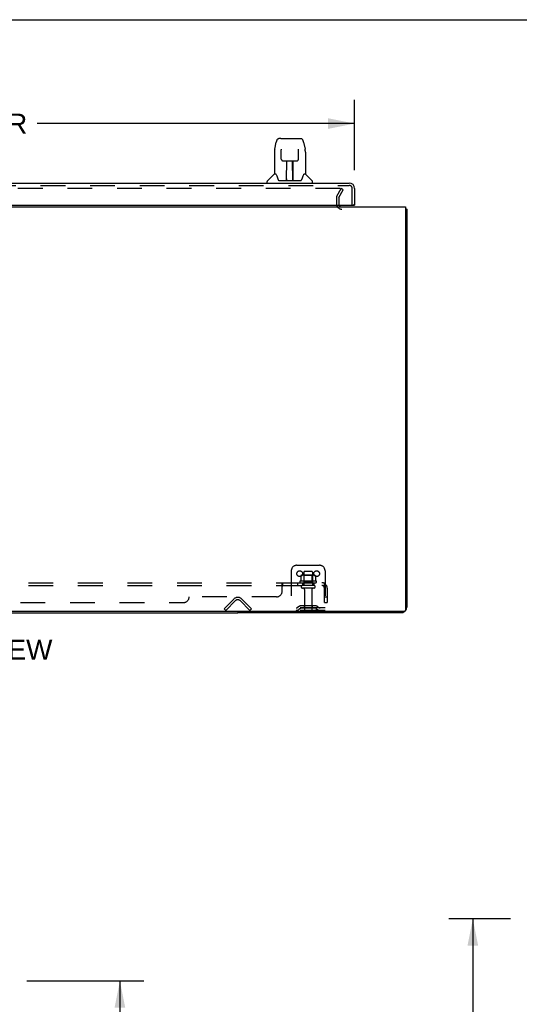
# Model space of a CAD drawing. Header units: inches. Extents: x 0 to 200, y 0 to 129.
# Tile 7 of 15: x 31 to 53, y 86 to 129. Entities that reach past the tile are written whole.
import ezdxf

# ---------------------------------------------------------------- set-up
doc = ezdxf.new("R2010")
doc.units = ezdxf.units.IN
doc.header["$LTSCALE"] = 11
doc.header["$MEASUREMENT"] = 0
doc.linetypes.add('HIDDEN', pattern=[0.2, 0.1, -0.1])
doc.layers.get('0').update_dxf_attribs({"linetype": 'CONTINUOUS'})
for name, color, linetype in [('DEFAULT_2', 8, 'HIDDEN'), ('DIMENSIONS', 7, 'CONTINUOUS'), ('DOOR_ASSEMBLY', 7, 'CONTINUOUS'), ('SUBPANEL', 7, 'CONTINUOUS')]:
    doc.layers.add(name, color=color, linetype=linetype)
doc.styles.get("Standard").update_dxf_attribs({"font": 'arial.ttf'})
doc.dimstyles.new('DIMSTYLE_1', dxfattribs={"dimtxt": 0.882353, "dimasz": 1.176471, "dimexe": 0.09, "dimexo": 0.07, "dimgap": 0.0375, "dimtad": 0, "dimtih": 1, "dimtoh": 1, "dimzin": 4, "dimdsep": 46, "dimtxsty": 'Standard', "dimblk": '_FILLED', "dimblk1": '_FILLED', "dimblk2": '_FILLED', "dimcen": 0.09, "dimadec": 3, "dimazin": 1, "dimtfac": 1, "dimtdec": 3, "dimtofl": 0, "dimtmove": 0, "dimatfit": 3, "dimldrblk": '_FILLED', "dimfxl": 0, "dimtolj": 1, "dimtzin": 4, "dimarcsym": 0})

# ---------------------------------------------------------------- blocks, each defined once
blk = doc.blocks.new('_FILLED')
at = {"color": 0, "linetype": 'ByBlock'}
blk.add_solid([(0, 0), (-1, 0.2), (-1, -0.2)], dxfattribs=at)
blk = doc.blocks.new('*D8')
at = {"layer": 'DIMENSIONS', "color": 2, "linetype": 'Continuous'}
for p, q in [((9.401, 122.743), (9.401, 125.862)), ((45.589, 122.743), (45.589, 125.862)), ((9.401, 124.803), (23.495, 124.803)), ((45.589, 124.803), (31.495, 124.803))]:
    blk.add_line(p, q, dxfattribs=at)
at = {"layer": 'DIMENSIONS', "color": 2, "linetype": 'Continuous', "xscale": 1.1764705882, "yscale": 1.1764705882, "zscale": 1.1764705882, "rotation": 180}
blk.add_blockref('_FILLED', (9.401, 124.803), dxfattribs=at)
at = {"layer": 'DIMENSIONS', "color": 2, "linetype": 'Continuous', "xscale": 1.1764705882, "yscale": 1.1764705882, "zscale": 1.1764705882}
blk.add_blockref('_FILLED', (45.589, 124.803), dxfattribs=at)
at = {"layer": 'DIMENSIONS', "color": 2, "linetype": 'Continuous', "insert": (27.495, 125.244), "char_height": 0.8824, "width": 7.11787, "attachment_point": 2, "line_spacing_factor": 0.9}
blk.add_mtext('36.19 DOOR', dxfattribs=at)
blk = doc.blocks.new('*D9')
at = {"layer": 'DIMENSIONS', "color": 2, "linetype": 'Continuous'}
for p, q in [((31.044, 86.771), (36.227, 86.771)), ((35.168, 86.771), (35.168, 51.11)), ((35.168, 12.271), (35.168, 48.021)), ((31.044, 12.271), (36.227, 12.271))]:
    blk.add_line(p, q, dxfattribs=at)
at = {"layer": 'DIMENSIONS', "color": 2, "linetype": 'Continuous', "xscale": 1.1764705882, "yscale": 1.1764705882, "zscale": 1.1764705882}
for p, rotation in [((35.168, 86.771), 90), ((35.168, 12.271), 270)]:
    blk.add_blockref('_FILLED', p, dxfattribs=dict(at, rotation=rotation))
at = {"layer": 'DIMENSIONS', "color": 2, "linetype": 'Continuous', "insert": (35.168, 50.668), "char_height": 0.8824, "width": 3.69342, "attachment_point": 2, "line_spacing_factor": 0.9}
blk.add_mtext('74.50\\PDOOR', dxfattribs=at)
blk = doc.blocks.new('*D12')
at = {"layer": 'DIMENSIONS', "color": 2, "linetype": 'Continuous'}
for p, q in [((52.507, 89.521), (49.775, 89.521)), ((50.834, 89.521), (50.834, 50.403)), ((50.834, 9.521), (50.834, 48.638)), ((52.507, 9.521), (49.775, 9.521))]:
    blk.add_line(p, q, dxfattribs=at)
at = {"layer": 'DIMENSIONS', "color": 2, "linetype": 'Continuous', "xscale": 1.1764705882, "yscale": 1.1764705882, "zscale": 1.1764705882}
for p, rotation in [((50.834, 89.521), 90), ((50.834, 9.521), 270)]:
    blk.add_blockref('_FILLED', p, dxfattribs=dict(at, rotation=rotation))
at = {"layer": 'DIMENSIONS', "color": 2, "linetype": 'Continuous', "insert": (50.834, 49.962), "char_height": 0.8824, "width": 3.08332, "attachment_point": 2, "line_spacing_factor": 0.9}
blk.add_mtext('80.00', dxfattribs=at)

msp = doc.modelspace()

# ---------------------------------------------------------------- linework, layer by layer
at = {"color": 7, "linetype": 'Continuous'}
for p, q in [((0, 129.412), (200, 129.412)), ((47.849, 121.004), (47.901, 121.004)), ((15.151, 103.108), (40.401, 103.108)), ((40.401, 103.16), (40.401, 103.108))]:
    msp.add_line(p, q, dxfattribs=at)
at = {"color": 3, "linetype": 'Continuous'}
for p, q in [((7.703, 121.108), (47.849, 121.108)), ((47.849, 121.108), (47.849, 103.22)), ((47.901, 121.004), (47.901, 103.355)), ((47.789, 103.16), (7.763, 103.16)), ((47.655, 103.108), (40.401, 103.108))]:
    msp.add_line(p, q, dxfattribs=at)
for points in [[(47.849, 121.024), (47.849, 121.024), (47.854, 121.023), (47.858, 121.022), (47.862, 121.021), (47.866, 121.02), (47.874, 121.018)], [(47.874, 121.018), (47.877, 121.018), (47.881, 121.017), (47.884, 121.016), (47.887, 121.016), (47.889, 121.015), (47.892, 121.014), (47.894, 121.013), (47.896, 121.012), (47.898, 121.011), (47.899, 121.01), (47.9, 121.008), (47.901, 121.007), (47.901, 121.006), (47.901, 121.004)]]:
    msp.add_lwpolyline(points, dxfattribs=at)
for centre, radius, start, end in [((45.023, 121.251), 0.142, 206.4666, 270), ((47.655, 103.355), 0.246, 270, 309.4274), ((47.789, 103.22), 0.06, 270, 360), ((47.655, 103.355), 0.246, 320.5726, 360)]:
    msp.add_arc(centre, radius, start, end, dxfattribs=at)
at = {"layer": 'DEFAULT_2', "color": 8, "linetype": 'HIDDEN'}
for p, q in [((44.945, 121.921), (10.608, 121.921)), ((44.795, 121.581), (44.991, 121.921)), ((44.885, 121.529), (45.081, 121.869)), ((45.081, 121.869), (44.991, 121.921)), ((44.776, 121.513), (44.776, 121.251)), ((44.88, 121.513), (44.88, 121.251)), ((42.776, 104.962), (42.776, 103.212)), ((43.026, 105.212), (44.026, 105.212)), ((43.339, 104.907), (43.339, 104.312)), ((43.684, 104.937), (43.369, 104.937)), ((43.714, 104.907), (43.714, 104.312)), ((44.276, 104.962), (44.276, 103.212)), ((43.882, 104.507), (43.17, 104.507)), ((43.192, 104.437), (43.86, 104.437)), ((43.207, 104.752), (43.207, 104.534)), ((43.782, 104.773), (43.271, 104.773)), ((43.343, 104.753), (43.323, 104.773)), ((43.343, 104.457), (43.323, 104.437)), ((43.71, 104.753), (43.343, 104.753)), ((43.343, 104.457), (43.343, 104.753)), ((43.71, 104.457), (43.343, 104.457)), ((43.71, 104.753), (43.73, 104.773)), ((43.71, 104.457), (43.71, 104.753)), ((43.71, 104.457), (43.73, 104.437)), ((43.845, 104.752), (43.845, 104.534)), ((43.784, 104.312), (43.269, 104.312)), ((43.784, 104.202), (43.269, 104.202)), ((43.361, 104.14), (43.361, 103.242)), ((43.691, 104.14), (43.691, 103.242)), ((39.797, 103.286), (40.227, 103.715)), ((40.301, 103.642), (39.871, 103.212)), ((40.932, 103.212), (40.502, 103.642)), ((41.005, 103.286), (40.576, 103.715)), ((39.871, 103.212), (39.797, 103.286)), ((40.932, 103.212), (41.005, 103.286)), ((44.276, 103.316), (42.776, 103.316)), ((44.276, 103.212), (42.776, 103.212)), ((43.119, 103.385), (43.051, 103.336)), ((43.18, 103.3), (43.112, 103.251)), ((43.867, 103.406), (43.186, 103.406)), ((43.867, 103.302), (43.186, 103.302)), ((43.351, 103.406), (43.351, 103.302)), ((43.701, 103.406), (43.701, 103.302)), ((43.873, 103.3), (43.941, 103.251)), ((43.933, 103.385), (44.001, 103.336))]:
    msp.add_line(p, q, dxfattribs=at)
for points in [[(44.951, 121.92), (44.949, 121.92), (44.947, 121.921), (44.945, 121.921)], [(44.951, 121.92), (44.953, 121.919), (44.954, 121.919), (44.956, 121.918), (44.958, 121.917), (44.959, 121.915), (44.961, 121.914), (44.962, 121.913), (44.963, 121.911), (44.964, 121.909), (44.964, 121.908), (44.965, 121.906), (44.965, 121.904), (44.965, 121.903)], [(44.965, 121.903), (44.965, 121.902), (44.964, 121.901), (44.964, 121.899), (44.963, 121.897), (44.963, 121.896)], [(43.207, 104.534), (43.207, 104.533), (43.207, 104.531), (43.207, 104.53), (43.206, 104.53), (43.206, 104.529), (43.206, 104.528), (43.205, 104.528), (43.205, 104.527), (43.205, 104.527), (43.204, 104.527), (43.204, 104.526), (43.204, 104.526), (43.203, 104.526), (43.203, 104.526), (43.203, 104.525), (43.203, 104.525), (43.202, 104.525), (43.202, 104.525)], [(43.213, 104.761), (43.212, 104.76), (43.211, 104.759), (43.209, 104.758), (43.209, 104.757), (43.208, 104.755), (43.207, 104.753), (43.207, 104.752)], [(43.839, 104.761), (43.841, 104.76), (43.842, 104.759), (43.843, 104.758), (43.844, 104.757), (43.845, 104.755), (43.845, 104.753), (43.845, 104.752)], [(43.85, 104.525), (43.85, 104.525), (43.85, 104.525), (43.85, 104.525), (43.849, 104.526), (43.849, 104.526), (43.849, 104.526), (43.849, 104.526), (43.848, 104.527), (43.848, 104.527), (43.848, 104.527), (43.847, 104.528), (43.847, 104.528), (43.846, 104.529), (43.846, 104.53), (43.846, 104.53), (43.845, 104.531), (43.845, 104.533), (43.845, 104.534)]]:
    msp.add_lwpolyline(points, dxfattribs=at)
for centre in [(43.151, 104.837), (43.901, 104.837)]:
    msp.add_circle(centre, 0.128, dxfattribs=at)
for centre, radius, start, end in [((44.913, 121.513), 0.137, 150, 180), ((44.913, 121.513), 0.033, 150, 180), ((45.023, 121.251), 0.246, 180, 270), ((45.023, 121.251), 0.142, 180, 206.4666), ((43.026, 104.962), 0.25, 90, 180), ((43.369, 104.907), 0.03, 90, 180), ((43.684, 104.907), 0.03, 0, 90), ((44.026, 104.962), 0.25, 0, 90), ((43.192, 104.476), 0.0384, 124.4497, 270), ((43.526, 103.907), 0.698, 117.6814, 120.6631), ((43.271, 104.632), 0.141, 90, 113.95), ((43.782, 104.632), 0.141, 66.05, 90), ((43.526, 103.907), 0.698, 59.3369, 62.3186), ((43.86, 104.476), 0.0384, 270, 55.5503), ((43.269, 104.257), 0.055, 90, 270), ((43.299, 104.14), 0.0625, 0, 90), ((43.754, 104.14), 0.0625, 90, 180), ((43.784, 104.257), 0.055, 270, 90), ((40.401, 103.541), 0.246, 45, 135), ((40.401, 103.541), 0.142, 45, 135), ((42.99, 103.42), 0.104, 270, 305.7539), ((42.99, 103.42), 0.208, 270, 305.7539), ((43.186, 103.292), 0.114, 90, 125.7539), ((43.186, 103.292), 0.01, 90, 125.7539), ((43.391, 103.242), 0.03, 180, 270), ((43.661, 103.242), 0.03, 270, 360), ((43.867, 103.292), 0.114, 54.2461, 90), ((43.867, 103.292), 0.01, 54.2461, 90), ((44.062, 103.42), 0.208, 234.2461, 270), ((44.062, 103.42), 0.104, 234.2461, 270)]:
    msp.add_arc(centre, radius, start, end, dxfattribs=at)
at = {"layer": 'DOOR_ASSEMBLY', "color": 7, "linetype": 'Continuous'}
for p, q in [((42.309, 124.135), (42.229, 124.135)), ((42.311, 124.135), (43.199, 124.135)), ((42.316, 124.135), (42.314, 124.135)), ((42.04, 123.675), (42.105, 123.98)), ((42.326, 123.66), (42.326, 123.658)), ((42.326, 123.658), (42.326, 123.654)), ((42.326, 123.654), (42.326, 123.65)), ((42.326, 123.65), (42.326, 123.642)), ((42.326, 123.642), (42.327, 123.632)), ((42.334, 123.228), (42.327, 123.632)), ((43.094, 123.228), (43.101, 123.641)), ((43.101, 123.65), (43.102, 123.654)), ((43.101, 123.641), (43.101, 123.65)), ((43.323, 123.98), (43.388, 123.675)), ((43.393, 123.645), (43.388, 123.675)), ((42.025, 123.532), (42.025, 122.56)), ((42.334, 123.228), (42.335, 123.215)), ((43.403, 123.531), (43.403, 122.56)), ((42.414, 123.15), (42.534, 123.15)), ((42.565, 122.304), (42.579, 123.151)), ((42.57, 123.151), (42.858, 123.151)), ((42.572, 122.735), (42.572, 123.151)), ((42.578, 123.095), (42.572, 123.095)), ((42.575, 122.926), (42.572, 122.926)), ((42.575, 122.914), (42.572, 122.914)), ((42.84, 122.284), (42.825, 123.151)), ((42.826, 123.095), (42.856, 123.095)), ((42.856, 122.926), (42.829, 122.926)), ((42.856, 122.914), (42.829, 122.914)), ((42.83, 123.151), (42.83, 123.095)), ((42.856, 122.284), (42.856, 123.151)), ((42.894, 123.15), (43.014, 123.15)), ((42.019, 122.554), (41.721, 122.257)), ((42.098, 122.56), (42.025, 122.56)), ((42.094, 122.56), (42.1, 122.55)), ((42.161, 122.395), (42.175, 122.348)), ((42.175, 122.348), (42.178, 122.339)), ((42.565, 122.356), (42.565, 122.33)), ((42.833, 122.686), (42.856, 122.686)), ((42.856, 122.682), (42.833, 122.682)), ((42.839, 122.33), (42.839, 122.356)), ((43.249, 122.339), (43.252, 122.348)), ((43.327, 122.549), (43.332, 122.558)), ((43.403, 122.56), (43.33, 122.56)), ((43.409, 122.554), (43.706, 122.257)), ((41.71, 122.166), (41.71, 122.229)), ((42.228, 122.284), (43.2, 122.284)), ((42.572, 122.284), (42.572, 122.289)), ((43.718, 122.166), (43.718, 122.229)), ((45.527, 121.187), (45.589, 121.187))]:
    msp.add_line(p, q, dxfattribs=at)
at = {"layer": 'DOOR_ASSEMBLY', "color": 3, "linetype": 'Continuous'}
for p, q in [((9.648, 122.166), (45.342, 122.166)), ((45.589, 121.92), (45.589, 121.187)), ((9.693, 121.187), (45.527, 121.187))]:
    msp.add_line(p, q, dxfattribs=at)
at = {"layer": 'DOOR_ASSEMBLY', "color": 8, "linetype": 'HIDDEN'}
for p, q in [((9.648, 122.062), (45.342, 122.062)), ((45.485, 121.187), (45.485, 121.92))]:
    msp.add_line(p, q, dxfattribs=at)
at = {"layer": 'DOOR_ASSEMBLY', "color": 7, "linetype": 'Continuous'}
for points in [[(42.229, 124.135), (42.226, 124.135), (42.212, 124.133), (42.199, 124.13), (42.187, 124.125), (42.176, 124.118), (42.165, 124.11), (42.156, 124.101), (42.148, 124.091), (42.141, 124.081), (42.135, 124.069), (42.129, 124.057), (42.123, 124.043), (42.118, 124.028), (42.113, 124.012), (42.108, 123.993), (42.105, 123.98)], [(43.323, 123.98), (43.32, 123.993), (43.315, 124.012), (43.31, 124.029), (43.305, 124.044), (43.299, 124.057), (43.293, 124.07), (43.286, 124.081), (43.279, 124.092), (43.271, 124.102), (43.262, 124.11), (43.251, 124.118), (43.24, 124.125), (43.227, 124.13), (43.214, 124.133), (43.201, 124.135), (43.199, 124.135)], [(42.04, 123.675), (42.034, 123.644), (42.029, 123.604), (42.026, 123.565), (42.025, 123.532)], [(42.326, 123.663), (42.326, 123.664), (42.326, 123.664), (42.326, 123.663), (42.326, 123.663), (42.326, 123.662), (42.326, 123.661), (42.326, 123.66)], [(43.102, 123.654), (43.102, 123.658), (43.102, 123.659), (43.102, 123.661), (43.102, 123.662), (43.102, 123.663), (43.102, 123.663), (43.102, 123.664)], [(43.403, 123.531), (43.402, 123.565), (43.399, 123.605), (43.393, 123.645)], [(42.335, 123.215), (42.338, 123.203), (42.344, 123.191), (42.351, 123.18), (42.36, 123.171), (42.37, 123.163), (42.381, 123.157), (42.392, 123.153), (42.404, 123.151), (42.413, 123.15)], [(43.015, 123.15), (43.025, 123.151), (43.037, 123.154), (43.048, 123.158), (43.059, 123.164), (43.069, 123.172), (43.077, 123.181), (43.084, 123.192), (43.09, 123.204), (43.093, 123.216), (43.094, 123.228)], [(42.534, 123.15), (42.538, 123.151), (42.546, 123.151), (42.555, 123.151)], [(42.555, 123.151), (42.563, 123.151), (42.57, 123.151)], [(42.858, 123.151), (42.866, 123.151), (42.874, 123.151)], [(42.874, 123.151), (42.882, 123.151), (42.89, 123.151), (42.894, 123.15)], [(42.1, 122.55), (42.114, 122.521), (42.129, 122.486), (42.145, 122.443), (42.161, 122.395)], [(42.178, 122.339), (42.183, 122.327), (42.188, 122.316), (42.193, 122.308)], [(42.193, 122.308), (42.198, 122.3), (42.204, 122.294), (42.21, 122.289), (42.218, 122.286), (42.225, 122.284), (42.228, 122.284)], [(43.2, 122.284), (43.202, 122.284), (43.209, 122.286), (43.217, 122.289), (43.223, 122.294), (43.229, 122.3), (43.235, 122.307)], [(43.235, 122.307), (43.24, 122.316), (43.245, 122.326), (43.249, 122.339)], [(43.252, 122.348), (43.267, 122.394), (43.282, 122.442), (43.298, 122.484), (43.313, 122.52), (43.327, 122.549)]]:
    msp.add_lwpolyline(points, dxfattribs=at)
for centre, radius, start, end in [((42.033, 122.54), 0.0197, 97.5, 135), ((42.584, 122.304), 0.0197, 179, 270), ((42.82, 122.304), 0.0197, 270, 1), ((43.395, 122.54), 0.0197, 45, 82.5), ((41.749, 122.229), 0.0394, 135, 180), ((42.584, 122.304), 0.0197, 260.739, 269.9232), ((42.82, 122.304), 0.0197, 270.0771, 272.6469), ((43.678, 122.229), 0.0394, 0, 45)]:
    msp.add_arc(centre, radius, start, end, dxfattribs=at)
at = {"layer": 'DOOR_ASSEMBLY', "color": 3, "linetype": 'Continuous'}
for centre, radius, start, end in [((45.342, 121.92), 0.246, 0, 90), ((45.527, 121.207), 0.02, 270, 360)]:
    msp.add_arc(centre, radius, start, end, dxfattribs=at)
at = {"layer": 'DOOR_ASSEMBLY', "color": 8, "linetype": 'HIDDEN'}
msp.add_arc((45.342, 121.92), 0.142, 0, 90, dxfattribs=at)
at = {"layer": 'DOOR_ASSEMBLY', "color": 7, "linetype": 'Continuous'}
for centre, major_axis, start_param, end_param in [((42.564, 122.324), (0.0394, 0), -1.369355, -1.264777), ((42.84, 122.324), (0, 0.0394), -3.447611, -3.141593)]:
    msp.add_ellipse(centre, major_axis=major_axis, ratio=1, start_param=start_param, end_param=end_param, dxfattribs=at)
at = {"layer": 'SUBPANEL', "color": 8, "linetype": 'HIDDEN'}
for p, q in [((11.308, 104.437), (44.245, 104.437)), ((42.37, 104.383), (42.372, 104.385)), ((42.37, 104.062), (42.37, 104.383)), ((42.394, 104.43), (42.395, 104.432)), ((42.405, 104.312), (42.405, 104.437)), ((42.767, 104.437), (42.767, 104.312)), ((43.048, 104.437), (43.048, 104.312)), ((43.276, 104.437), (43.276, 104.312)), ((43.776, 104.437), (43.776, 104.312)), ((44.284, 104.383), (44.204, 104.287)), ((44.245, 104.312), (44.245, 104.437)), ((11.308, 104.312), (44.245, 104.312)), ((42.375, 104.286), (42.377, 104.286)), ((44.245, 103.562), (44.245, 104.2)), ((44.37, 104.2), (44.37, 103.562)), ((17.558, 103.562), (37.995, 103.562)), ((42.12, 103.812), (38.245, 103.812)), ((44.245, 103.812), (44.37, 103.812)), ((44.245, 103.562), (44.37, 103.562))]:
    msp.add_line(p, q, dxfattribs=at)
for points in [[(42.372, 104.385), (42.373, 104.388), (42.375, 104.39), (42.376, 104.393), (42.378, 104.397), (42.379, 104.4), (42.381, 104.404)], [(42.381, 104.404), (42.384, 104.411), (42.386, 104.415), (42.387, 104.418)], [(42.387, 104.418), (42.389, 104.421), (42.39, 104.424), (42.392, 104.427), (42.394, 104.43)], [(42.395, 104.432), (42.397, 104.434), (42.399, 104.435), (42.401, 104.436), (42.402, 104.437), (42.404, 104.437), (42.405, 104.437)], [(42.397, 104.434), (42.399, 104.435), (42.401, 104.436)], [(42.402, 104.437), (42.404, 104.437), (42.405, 104.437)], [(44.265, 104.415), (44.264, 104.418), (44.262, 104.421), (44.261, 104.424), (44.259, 104.427), (44.257, 104.43), (44.255, 104.432), (44.254, 104.434), (44.252, 104.435), (44.25, 104.436), (44.248, 104.437), (44.247, 104.437), (44.245, 104.437)], [(44.284, 104.383), (44.281, 104.385), (44.279, 104.388), (44.277, 104.39), (44.275, 104.393), (44.273, 104.397), (44.272, 104.4), (44.27, 104.404), (44.268, 104.408), (44.265, 104.415)], [(42.37, 104.287), (42.372, 104.286), (42.374, 104.286), (42.375, 104.286), (42.377, 104.286), (42.378, 104.287), (42.38, 104.288), (42.381, 104.289), (42.383, 104.29), (42.384, 104.291)], [(42.37, 104.287), (42.372, 104.286), (42.374, 104.286)], [(42.38, 104.288), (42.381, 104.289), (42.383, 104.29), (42.384, 104.291), (42.386, 104.293), (42.387, 104.294), (42.388, 104.296), (42.39, 104.298), (42.392, 104.302)], [(42.392, 104.302), (42.394, 104.304), (42.395, 104.305), (42.397, 104.307)], [(42.397, 104.307), (42.398, 104.309), (42.4, 104.31), (42.401, 104.311), (42.403, 104.312), (42.404, 104.312), (42.405, 104.312)], [(42.398, 104.309), (42.4, 104.31), (42.401, 104.311), (42.403, 104.312), (42.404, 104.312), (42.405, 104.312)], [(44.204, 104.287), (44.205, 104.286), (44.206, 104.286), (44.206, 104.286), (44.207, 104.286), (44.208, 104.287), (44.21, 104.288), (44.211, 104.289), (44.213, 104.29), (44.214, 104.291), (44.216, 104.293), (44.218, 104.294), (44.221, 104.298)], [(44.221, 104.298), (44.224, 104.3), (44.226, 104.302), (44.228, 104.304), (44.23, 104.305), (44.233, 104.307), (44.235, 104.309), (44.237, 104.31), (44.239, 104.311), (44.242, 104.312), (44.243, 104.312), (44.245, 104.312)], [(44.245, 104.372), (44.245, 104.372), (44.245, 104.372), (44.245, 104.372), (44.245, 104.372), (44.245, 104.371), (44.245, 104.371), (44.245, 104.371), (44.245, 104.37), (44.245, 104.37), (44.245, 104.369), (44.245, 104.368), (44.245, 104.368), (44.244, 104.367), (44.244, 104.366), (44.244, 104.366), (44.244, 104.365), (44.244, 104.364), (44.244, 104.364), (44.244, 104.363), (44.243, 104.362), (44.243, 104.361), (44.243, 104.361), (44.243, 104.36), (44.243, 104.359), (44.243, 104.358), (44.242, 104.358), (44.242, 104.357), (44.242, 104.356), (44.242, 104.355), (44.242, 104.355), (44.241, 104.354), (44.241, 104.353), (44.241, 104.352), (44.241, 104.351), (44.24, 104.35), (44.24, 104.35), (44.24, 104.349), (44.24, 104.348), (44.239, 104.347), (44.239, 104.346), (44.239, 104.345), (44.238, 104.344), (44.238, 104.343), (44.238, 104.342), (44.237, 104.341), (44.237, 104.34), (44.237, 104.339), (44.236, 104.338), (44.236, 104.338), (44.236, 104.337), (44.235, 104.336), (44.235, 104.334), (44.234, 104.333), (44.234, 104.332), (44.234, 104.331), (44.233, 104.33), (44.233, 104.329), (44.232, 104.328), (44.232, 104.328), (44.232, 104.327), (44.231, 104.326), (44.231, 104.325), (44.23, 104.324), (44.23, 104.323), (44.23, 104.322), (44.229, 104.321), (44.229, 104.321), (44.228, 104.32), (44.228, 104.319), (44.228, 104.318), (44.227, 104.318), (44.227, 104.317), (44.227, 104.316), (44.226, 104.315), (44.226, 104.315), (44.225, 104.314), (44.225, 104.313), (44.225, 104.313), (44.224, 104.312), (44.224, 104.311), (44.224, 104.311), (44.223, 104.31), (44.223, 104.31), (44.223, 104.309), (44.222, 104.309), (44.222, 104.308), (44.222, 104.308), (44.222, 104.308)], [(44.222, 104.308), (44.222, 104.308), (44.222, 104.308), (44.222, 104.308), (44.222, 104.309), (44.222, 104.309), (44.223, 104.309), (44.223, 104.31), (44.223, 104.31), (44.224, 104.31), (44.224, 104.311), (44.224, 104.311), (44.225, 104.312)], [(44.245, 104.369), (44.245, 104.37), (44.245, 104.37), (44.245, 104.371), (44.245, 104.371), (44.245, 104.371), (44.245, 104.372), (44.245, 104.372)]]:
    msp.add_lwpolyline(points, dxfattribs=at)
for centre, radius, start, end in [((44.133, 104.2), 0.237, 0, 90), ((42.12, 104.062), 0.25, 270, 360), ((44.133, 104.2), 0.112, 0, 90), ((37.995, 103.812), 0.25, 270, 360)]:
    msp.add_arc(centre, radius, start, end, dxfattribs=at)

# ---------------------------------------------------------------- texts
at = {"layer": 'DIMENSIONS', "color": 2, "linetype": 'Continuous', "insert": (27.79, 101.905), "char_height": 0.88235, "width": 8.74481, "attachment_point": 2, "line_spacing_factor": 0.9}
msp.add_mtext('BOTTOM VIEW', dxfattribs=at)

# ---------------------------------------------------------------- dimensions: what is measured, and where the dimension line sits
at = {"layer": 'DIMENSIONS', "color": 2, "linetype": 'Continuous'}
for base, p1, p2, angle, text, picture, middle in [((9.401, 124.803), (45.589, 122.673), (9.401, 122.673), 180, '<> DOOR', '*D8', (27.495, 124.803)), ((35.168, 12.271), (30.974, 86.771), (30.974, 12.271), 270, '<>\\PDOOR', '*D9', (35.168, 49.565))]:
    dim = msp.add_linear_dim(base=base, p1=p1, p2=p2, angle=angle, text=text, dimstyle='DIMSTYLE_1', dxfattribs=at)
    dim.commit()
    dim.dimension.update_dxf_attribs({"geometry": picture, "text_midpoint": middle, "dimtype": 160})
dim = msp.add_linear_dim(base=(50.834, 9.521), p1=(52.577, 89.521), p2=(52.577, 9.521), angle=270, dimstyle='DIMSTYLE_1', dxfattribs=at)
dim.commit()
dim.dimension.update_dxf_attribs({"geometry": '*D12', "text_midpoint": (50.828, 49.516), "dimtype": 160})

doc.saveas('drawing.dxf')
